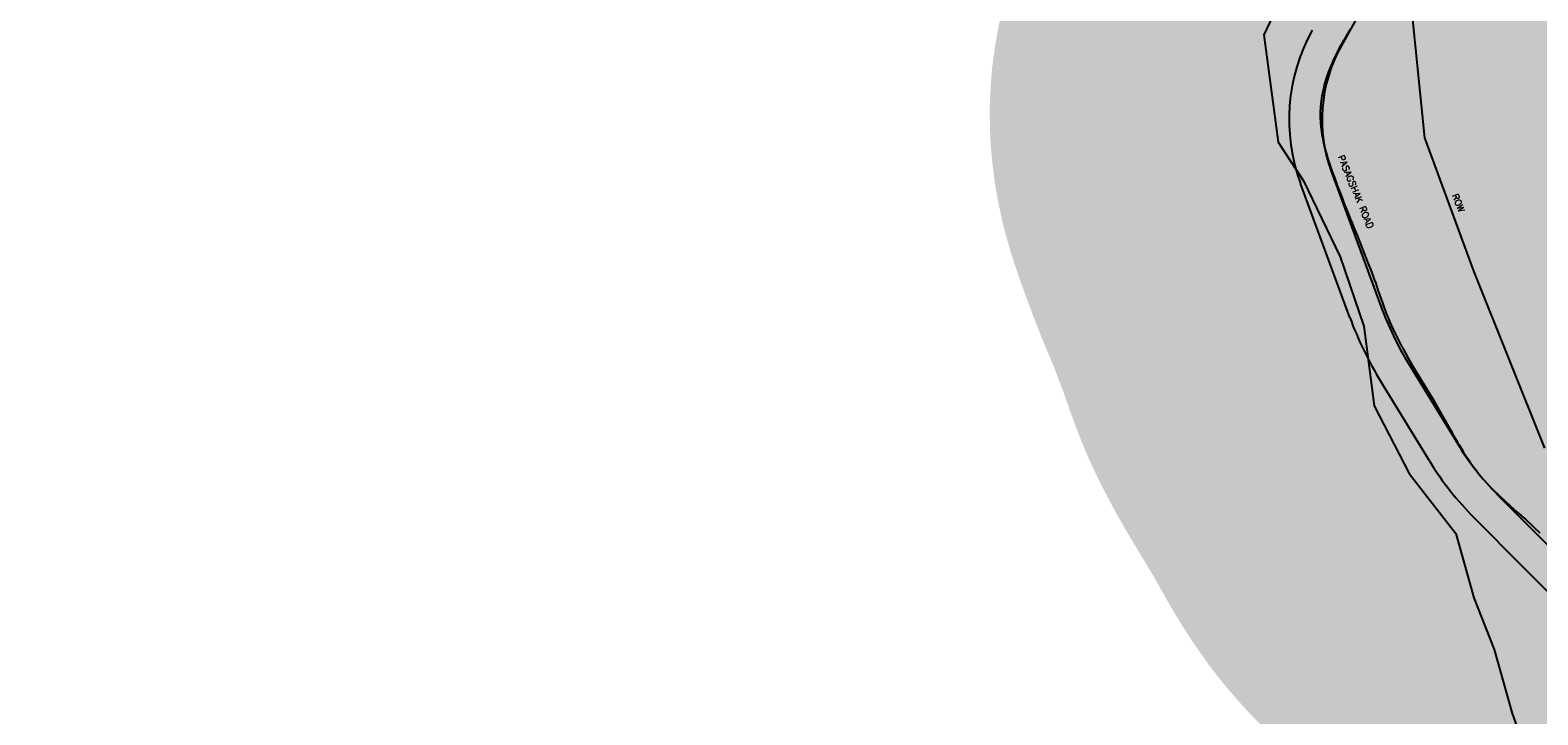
# Model space of a CAD drawing. Header units: feet. Extents: x 18803 to 104580, y -6601 to 116448.
# Tile 5 of 102: x 41665 to 43946, y 26047 to 27084. Entities that reach past the tile are written whole.
import ezdxf

# ---------------------------------------------------------------- set-up
doc = ezdxf.new("R2010")
doc.units = ezdxf.units.FT
doc.header["$LTSCALE"] = 100
doc.header["$MEASUREMENT"] = 0
for name, color, linetype in [('ELPC BOLD TITLE SHEET', 3, 'Continuous'), ('ELPC-XIST', 6, 'Continuous'), ('ELRP', 253, 'Continuous'), ('ETRP', 1, 'Continuous'), ('SL-VICINITY MAP', 2, 'Continuous')]:
    doc.layers.add(name, color=color, linetype=linetype)
doc.styles.add('L100', font='simplex.shx', dxfattribs={"height": 10})

msp = doc.modelspace()

# ---------------------------------------------------------------- linework, layer by layer
at = {"layer": 'ELPC BOLD TITLE SHEET', "const_width": 1000}
for points in [[(44994.43259227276, 25873.12758118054), (44997.59958026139, 25871.48795404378), (44997.59958017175, 25871.48795408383), (45000.29333963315, 25869.79948952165)], [(43789.93237548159, 27586.51757214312), (43787.53763625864, 27572.46043886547), (43785.09042314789, 27558.3902745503), (43785.05754566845, 27558.19698889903), (43784.65098601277, 27555.75183991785), (43784.65052686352, 27555.74907581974), (43784.6500870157, 27555.74642962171), (43782.84265816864, 27544.86207034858), (43782.80531465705, 27544.63093744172), (43780.96616891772, 27532.92290906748), (43779.53067123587, 27524.68432121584), (43779.2280206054, 27522.86021336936), (43779.16695846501, 27522.47529333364), (43777.59457485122, 27512.08773193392), (43777.5840025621, 27512.01727799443), (43776.02061460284, 27501.50696187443), (43774.89776141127, 27494.24913591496), (43774.32479439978, 27490.42919284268), (43772.41990852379, 27478.66024011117), (43772.37194061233, 27478.35314421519), (43770.51615404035, 27466.02641633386), (43770.48525334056, 27465.81578388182), (43770.32147476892, 27464.66938432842), (43770.28618891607, 27464.42971808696), (43768.59436880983, 27453.26993378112), (43766.64001700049, 27440.63417755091), (43766.60927636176, 27440.43069521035), (43766.16377013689, 27437.40993544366), (43766.12281025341, 27437.14082662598), (43764.65025470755, 27427.75761532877), (43764.64389725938, 27427.71692376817), (43762.72109607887, 27415.35443806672), (43762.33505533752, 27412.94910128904), (43761.3003096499, 27405.73674319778), (43759.91773967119, 27396.48460542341), (43759.89673881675, 27396.34183401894), (43758.97982455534, 27390.00781154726), (43758.97759479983, 27389.99232745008), (43758.97536159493, 27389.97687340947), (43758.53246467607, 27386.8957689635), (43758.52661256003, 27386.85487022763), (43757.15459934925, 27377.22162502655), (43755.6940052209, 27367.34105388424), (43755.68232920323, 27367.26273400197), (43755.66095735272, 27367.12045694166), (43755.65844215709, 27367.10381532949), (43755.65593478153, 27367.0871666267), (43754.04235956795, 27356.4297605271), (43754.03864042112, 27356.40538419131), (43754.03494492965, 27356.38103883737), (43752.3906156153, 27345.63129589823), (43752.16868425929, 27344.25681531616), (43752.15980617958, 27344.20212757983), (43750.71102060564, 27335.32569106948), (43748.95620152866, 27324.93919390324), (43748.17758820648, 27320.47694096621), (43748.17763775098, 27320.47722492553), (43748.17769912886, 27320.47757668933), (43747.11355287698, 27314.3783465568), (43745.2640393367, 27304.48344393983), (43743.73564146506, 27296.71737316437), (43743.68412271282, 27296.46122415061), (43743.34615223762, 27294.81627713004), (43741.30466587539, 27285.34895831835), (43739.19311043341, 27275.85440314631), (43738.46639310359, 27272.72909028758), (43738.41682942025, 27272.51939542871), (43736.89495150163, 27266.18361111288), (43734.45800844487, 27256.35618156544), (43734.45229696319, 27256.3332729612), (43734.44660344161, 27256.31035437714), (43732.32206397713, 27247.80426885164), (43732.1128444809, 27247.01696642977), (43731.98652483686, 27246.56881337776), (43729.23802813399, 27237.15158405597), (43729.22998981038, 27237.12420707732), (43729.22197905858, 27237.09681508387), (43726.50213304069, 27227.85203539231), (43726.49636369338, 27227.83251008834), (43726.49061045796, 27227.81298289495), (43725.05091256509, 27222.94773166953), (43724.78690799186, 27222.10885882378), (43723.68350010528, 27218.80261647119), (43720.67930403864, 27210.03187920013), (43720.64937485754, 27209.94397786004), (43717.7047473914, 27201.24363758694), (43717.62211514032, 27200.99527552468), (43717.15752006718, 27199.57444226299), (43716.85888840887, 27198.71372659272), (43714.5440164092, 27192.40890141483), (43711.34087174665, 27183.8529472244), (43708.81753991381, 27177.35152947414), (43708.64900346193, 27176.92791177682), (43704.22228589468, 27166.06854431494), (43700.5257631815, 27157.36638889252), (43700.12690095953, 27156.46004790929), (43699.94635926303, 27156.0582294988), (43696.66796154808, 27148.90959424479), (43692.659545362, 27140.50551484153), (43690.61197879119, 27136.36502865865), (43688.28076236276, 27131.78055805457), (43688.27517703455, 27131.76959128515), (43688.26958475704, 27131.75859950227), (43683.66786639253, 27122.7278353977), (43681.01624930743, 27117.69836838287), (43680.75499283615, 27117.21380219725), (43678.8228486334, 27113.70854608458), (43673.61188152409, 27104.47996303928), (43671.08915241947, 27100.08644165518), (43670.90768720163, 27099.77478614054), (43668.17025606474, 27095.13812163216), (43662.4608786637, 27085.67012907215), (43661.12411734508, 27083.47110798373), (43656.61428655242, 27075.99781819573), (43656.38206326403, 27075.60627124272), (43651.63401946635, 27067.45956200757), (43650.75099745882, 27065.91866755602), (43650.65215049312, 27065.74483617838), (43644.96785917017, 27055.67046751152), (43644.65703011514, 27055.10557019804), (43642.76054695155, 27051.57009857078), (43638.60512062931, 27043.21491125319), (43638.18985110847, 27042.3457026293), (43635.03183835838, 27035.4575147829), (43632.42126068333, 27029.24905425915), (43632.06548687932, 27028.36505240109), (43628.75914498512, 27019.76954647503), (43627.13581020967, 27015.17065451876), (43626.76472943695, 27014.05327101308), (43623.65470284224, 27004.06876622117), (43622.69391162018, 27000.59248229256), (43622.37363484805, 26999.33638038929), (43619.77606471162, 26988.22656639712), (43619.30313519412, 26985.64017287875), (43619.07303961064, 26984.20716501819), (43617.50239748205, 26972.86323503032), (43617.28154364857, 26970.0414774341), (43617.21519393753, 26968.98507725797), (43616.68116881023, 26957.71277357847), (43616.69319807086, 26954.5426712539), (43616.71786092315, 26953.36388857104), (43617.14002412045, 26942.27621600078), (43617.43938177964, 26938.72259728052), (43617.58093483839, 26937.36802559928), (43618.93970772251, 26926.4865589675), (43619.57372183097, 26922.78562192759), (43619.75988993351, 26921.79033760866), (43622.03583584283, 26910.57315820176), (43622.71120669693, 26907.80442135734), (43623.00006164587, 26906.70496766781), (43626.43664206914, 26894.50688254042), (43626.89813010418, 26892.97005880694), (43627.14145675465, 26892.19640818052), (43631.63672766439, 26878.52787432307), (43631.70137869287, 26878.33349090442), (43631.84969970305, 26877.89248219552), (43636.37139307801, 26865.0429428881), (43636.46819940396, 26864.77202650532), (43637.9419701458, 26860.70962272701), (43641.23607324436, 26851.78402105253), (43641.26848447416, 26851.6966302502), (43644.44036073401, 26843.18571063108), (43644.45262891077, 26843.15297513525), (43644.4648589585, 26843.1202205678), (43646.18274625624, 26838.54502129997), (43646.19789734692, 26838.50475970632), (43651.02828212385, 26825.69799962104), (43651.27387810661, 26825.06692862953), (43651.29233997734, 26825.01961691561), (43656.58855310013, 26811.4834199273), (43657.72684600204, 26808.51994893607), (43661.64524504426, 26798.80304698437), (43661.82113468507, 26798.37783621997), (43664.71591913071, 26791.55268332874), (43667.11043120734, 26785.95853559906), (43671.56690194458, 26775.3585055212), (43671.75779594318, 26774.89059882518), (43672.1877118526, 26773.80392921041), (43672.26770015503, 26773.6043987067), (43677.16874759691, 26761.53755306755), (43678.05971038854, 26759.31144363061), (43678.16617817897, 26759.04052143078), (43681.74745895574, 26749.75699044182), (43683.76295271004, 26744.25559175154), (43686.1669568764, 26737.95389001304), (43686.19367785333, 26737.88419523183), (43689.22269047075, 26730.02311685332), (43690.6768862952, 26726.42871037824), (43690.68471530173, 26726.4092763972), (43690.69256270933, 26726.38985163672), (43694.51297467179, 26716.89290312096), (43694.74431320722, 26716.29034664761), (43694.99412337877, 26715.60738769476), (43695.00870014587, 26715.56766492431), (43698.91312065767, 26704.96214055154), (43699.42220205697, 26703.54898256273), (43699.5572512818, 26703.16151574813), (43702.66330996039, 26693.94267541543), (43703.96185464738, 26690.28505204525), (43706.75640349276, 26681.99479545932), (43706.92471840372, 26681.51536250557), (43708.15203077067, 26678.15434650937), (43708.207282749, 26678.00117816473), (43711.31114358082, 26669.28999824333), (43711.31956143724, 26669.26641548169), (43712.3587256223, 26666.36040700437), (43715.99121435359, 26656.47419034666), (43716.12678858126, 26656.11429977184), (43716.49303958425, 26655.16555362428), (43721.3405225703, 26643.14938034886), (43721.41502474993, 26642.96675803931), (43721.49363940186, 26642.78935056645), (43727.03098776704, 26630.42171956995), (43727.31435853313, 26629.83311303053), (43727.42116927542, 26629.61381979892), (43733.27983903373, 26617.72368045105), (43733.91067356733, 26616.51539080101), (43733.97123579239, 26616.40005582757), (43740.17332409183, 26604.65624611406), (43740.93326302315, 26603.25088264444), (43741.01155720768, 26603.10710021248), (43747.50295575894, 26591.26871414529), (43748.19529974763, 26590.02816646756), (43748.33451971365, 26589.78162419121), (43755.24216338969, 26577.69098361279), (43755.75371979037, 26576.81961539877), (43755.82223005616, 26576.70354464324), (43763.41503284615, 26563.90871903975), (43763.4678669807, 26563.82141620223), (43763.47259408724, 26563.81359571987), (43763.47731276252, 26563.8057947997), (43771.29018769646, 26550.87557992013), (43771.41616702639, 26550.66906231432), (43771.97965880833, 26549.75405066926), (43772.04420860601, 26549.64872502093), (43779.1770861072, 26537.95349456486), (43780.851216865, 26535.18587069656), (43780.89219082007, 26535.11792345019), (43786.66883951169, 26525.50870294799), (43789.72135268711, 26520.31305301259), (43789.7308054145, 26520.29699915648), (43789.74023617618, 26520.28095908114), (43793.93979465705, 26513.15399844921), (43798.56117861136, 26505.18922058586), (43798.6282384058, 26505.07302349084), (43801.23732388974, 26500.52775908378), (43807.52234062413, 26489.36799593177), (43807.52633396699, 26489.36091246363), (43807.53035090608, 26489.35378234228), (43808.57501565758, 26487.50136778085), (43808.59910045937, 26487.45874609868), (43816.18556879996, 26474.06037362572), (43816.23573297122, 26473.9721528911), (43816.89821926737, 26472.8119806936), (43816.90410345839, 26472.80167093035), (43823.99645286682, 26460.36888423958), (43824.30934968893, 26459.83435386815), (43826.66802447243, 26455.90634299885), (43832.73241760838, 26446.0745447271), (43833.00011214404, 26445.64917687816), (43837.04057400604, 26439.35538294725), (43842.14516136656, 26431.78145292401), (43842.47354186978, 26431.30486342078), (43848.1175801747, 26423.29103627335), (43852.34913086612, 26417.65466656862), (43852.92436651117, 26416.91428757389), (43860.16838380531, 26407.90224045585), (43863.74576896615, 26403.7107909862), (43864.27424988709, 26403.10878893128), (43873.21256359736, 26393.20866421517), (43875.91309618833, 26390.40979319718), (43876.42397626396, 26389.89334139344), (43887.64181726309, 26378.83219717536), (43889.17465762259, 26377.39121374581), (43901.90841169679, 26365.68720136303), (43902.12656576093, 26365.48867638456), (43903.24673173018, 26364.4794136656), (43914.73279458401, 26354.29328698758), (43920.71426015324, 26348.95853169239), (43920.75600020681, 26348.92123497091), (43926.9151729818, 26343.40743981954), (43938.39002150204, 26332.86535898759), (43939.33152189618, 26331.97604285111), (43939.61171285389, 26331.70794802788), (43948.72507454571, 26322.87492741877), (43958.38412546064, 26313.34928736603), (43958.40587872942, 26313.32776770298), (43958.42765229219, 26313.30627246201), (43958.95096792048, 26312.78795207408), (43959.07430158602, 26312.66509528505), (43968.27159341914, 26303.44930421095), (43968.2883145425, 26303.43250867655), (43968.30502390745, 26303.41575206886), (43978.10904106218, 26293.56008364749), (43978.16899043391, 26293.50026611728), (43987.77984918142, 26283.72122105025), (43987.7885068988, 26283.7124156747), (43996.64816913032, 26274.70558735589), (43996.69041864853, 26274.66254213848), (43997.11585989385, 26274.22814070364), (43997.31739283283, 26274.02448969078), (44006.88600291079, 26264.45525495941), (44006.89478992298, 26264.4464553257), (44006.90356917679, 26264.4376714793), (44015.27018383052, 26256.05519825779), (44015.4012503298, 26255.92297219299), (44016.54682750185, 26254.75924714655), (44016.55345129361, 26254.75251129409), (44016.56001296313, 26254.74584329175), (44026.18070323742, 26244.95894067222), (44026.21542597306, 26244.9236834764), (44033.35927265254, 26237.68330627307), (44033.58131369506, 26237.45555602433), (44035.9200548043, 26235.02779559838), (44035.99119271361, 26234.95423334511), (44045.63806292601, 26225.01687645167), (44050.92714411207, 26219.47676875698), (44051.34352101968, 26219.03062880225), (44055.08172767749, 26214.93324434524), (44064.37479431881, 26204.46367214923), (44067.51639209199, 26200.8133156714), (44068.09733827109, 26200.11532240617), (44073.38692463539, 26193.54252079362), (44082.21539896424, 26182.11388610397), (44083.17612636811, 26180.81175270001), (44083.7552137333, 26179.99708651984), (44090.57175572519, 26170.0389520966), (44097.74624852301, 26158.77035020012), (44098.26076235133, 26157.93053075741), (44098.55236800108, 26157.4355498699), (44105.54579485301, 26144.64243042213), (44110.31594793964, 26134.87693836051), (44110.79555453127, 26133.84019414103), (44117.51257184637, 26118.47685812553), (44120.68238906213, 26110.42242446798), (44121.09271252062, 26109.30455754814), (44122.21322671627, 26106.01843755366), (44126.19678449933, 26093.48333959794), (44128.33537800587, 26086.08913632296), (44128.69145448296, 26084.70660512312), (44129.48088739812, 26081.21850115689), (44131.76492680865, 26069.26856902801), (44132.6712146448, 26063.3695522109), (44132.80911385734, 26062.30681647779), (44133.32038506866, 26057.48286698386), (44133.36738286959, 26057.07473522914), (44134.76920527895, 26045.80072421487), (44134.86099415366, 26045.1414003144), (44135.22766700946, 26042.76264819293), (44135.28137650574, 26042.39442345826), (44136.37883784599, 26034.41875964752), (44137.63251244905, 26024.98893956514), (44137.64364065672, 26024.90410835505), (44137.67230807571, 26024.66105570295), (44138.51688391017, 26017.18145003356), (44139.06662818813, 26011.58289553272), (44139.07258924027, 26011.52290819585), (44139.21056202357, 26010.15072583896), (44139.22167512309, 26010.03771996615), (44139.41901818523, 26007.98491284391), (44139.54078529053, 26006.56688338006), (44143.15513995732, 25956.57762953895), (44144.01424726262, 25949.69766335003), (44144.80227681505, 25940.54469571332), (44144.82583750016, 25940.28671941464), (44145.15700230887, 25936.85737477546), (44145.18489344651, 25936.54842824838), (44145.74527383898, 25929.87686044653), (44145.78188820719, 25929.49234219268), (44145.78351718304, 25929.47503129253), (44145.7851591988, 25929.457711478), (44146.41515581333, 25922.73714297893), (44146.4168424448, 25922.71935879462), (44146.4185153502, 25922.70158315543), (44146.87622973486, 25917.89404309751), (44147.05351852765, 25915.96114054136), (44147.05510452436, 25915.9440478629), (44147.05667961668, 25915.92694316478), (44147.60628124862, 25910.02635050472), (44147.6100288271, 25909.9857478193), (44148.07005526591, 25904.95584363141), (44148.08299741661, 25904.81862303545), (44148.13057749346, 25904.32899615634), (44148.13181366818, 25904.31624012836), (44148.67448905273, 25898.70092202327), (44148.68077946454, 25898.63488805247), (44149.04961112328, 25894.70608347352), (44149.05110589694, 25894.69010418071), (44149.35201035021, 25891.461862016), (44149.4173311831, 25890.8221373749), (44149.65616820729, 25888.40157127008), (44149.98843276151, 25885.14123404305), (44150.00236905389, 25885.0003563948), (44150.35316369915, 25881.34395821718), (44150.35710498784, 25881.30249645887), (44150.74366839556, 25877.1972831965), (44150.74606061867, 25877.17230590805), (44150.74842506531, 25877.14734075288), (44150.8875326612, 25875.70350719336), (44150.89508621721, 25875.6263978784), (44151.28476447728, 25871.71434182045), (44151.29212375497, 25871.63924427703), (44151.86806994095, 25865.66366876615), (44151.89140348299, 25865.40684232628), (44151.97191675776, 25864.46327325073), (44152.04908983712, 25863.62365100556), (44152.07253050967, 25863.34263466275), (44152.16531598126, 25862.41628685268), (44152.16745432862, 25862.39483896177), (44152.35154522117, 25860.53977012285), (44152.36433129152, 25860.40709273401), (44152.46148719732, 25859.3680365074), (44152.46760084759, 25859.30361227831), (44152.66507412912, 25857.25204027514), (44152.66791019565, 25857.2231494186), (44152.67071088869, 25857.19425091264), (44153.38229560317, 25849.99197562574), (44153.3828075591, 25849.98678743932), (44154.1606824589, 25842.09475839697), (44154.1622379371, 25842.0790317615), (44154.47579574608, 25838.9194689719), (44154.47761277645, 25838.9013764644), (44154.47940990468, 25838.88334079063), (44155.9062628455, 25824.73169451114), (44155.91265252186, 25824.66917067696), (44155.92488692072, 25824.55104104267), (44155.93100658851, 25824.49119468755), (44157.58479423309, 25808.10810756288), (44157.58803425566, 25808.07578524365), (44157.64311469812, 25807.52242008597), (44157.64775943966, 25807.47622577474), (44159.3624522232, 25790.59246033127), (44159.36867106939, 25790.53201054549), (44159.43847019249, 25789.86211540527), (44161.1379728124, 25774.04692386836), (44161.13898592, 25774.03751388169), (44161.59040922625, 25769.85247249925), (44162.90822310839, 25757.9710668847), (44162.90890781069, 25757.96490231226), (44164.02640513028, 25747.91791092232), (44164.70813900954, 25742.07389353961), (44164.7121646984, 25742.03960370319), (44166.56315312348, 25726.37301081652), (44166.58099848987, 25726.22597605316), (44166.75298314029, 25724.84476839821), (44166.75726745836, 25724.81098605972), (44166.761521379, 25724.77704553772), (44168.54233870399, 25710.81762404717), (44168.55792904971, 25710.69787526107), (44169.79024715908, 25701.41991843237), (44169.79065969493, 25701.41681076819), (44170.55309450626, 25695.67011370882), (44170.56018180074, 25695.61715625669), (44172.51149259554, 25681.16157938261), (44172.5271767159, 25681.04747602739), (44172.8842603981, 25678.49508938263), (44172.88800792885, 25678.46863132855), (44172.89172376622, 25678.44218352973), (44174.54552748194, 25666.81349810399), (44174.58110682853, 25666.57209365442), (44176.17688817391, 25656.11235098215), (44176.73538340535, 25652.54198057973), (44176.78111190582, 25652.26032885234), (44179.08276783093, 25638.58451552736), (44179.08979201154, 25638.54298958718), (44179.95591182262, 25633.44777975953), (44179.96122400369, 25633.41687347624), (44179.96649970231, 25633.38595420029), (44181.35731340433, 25625.3240219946), (44181.40805125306, 25625.03927626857), (44183.72899384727, 25612.41691970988), (44184.10081564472, 25610.30922224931), (44184.10674892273, 25610.27595656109), (44184.11264157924, 25610.24268119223), (44185.88068220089, 25600.36565995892), (44185.93489849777, 25600.07182353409), (44188.07871181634, 25588.7907110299), (44188.14863272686, 25588.43310294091), (44190.24491436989, 25577.76628943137), (44190.30086554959, 25577.48847916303), (44191.96922290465, 25569.40081237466), (44192.41140228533, 25567.35433105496), (44192.51921258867, 25566.8735771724), (44194.82471391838, 25556.95563403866), (44194.84163974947, 25556.883190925), (44195.73236444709, 25553.09011216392), (44197.10164817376, 25547.42905545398)], [(44415.12442373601, 25545.49111796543), (44426.25055817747, 25552.75426515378), (44426.29165398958, 25552.78103114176), (44430.12971652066, 25555.27506306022), (44444.98746038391, 25564.8614475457), (44444.99096489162, 25564.86370749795), (44444.9937771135, 25564.86552166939), (44450.43754305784, 25568.3752910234)]]:
    msp.add_lwpolyline(points, dxfattribs=at)
at = {"layer": 'ELPC-XIST'}
msp.add_lwpolyline([(43662.4608786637, 27085.67012907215), (43661.12411734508, 27083.47110798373), (43656.61428655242, 27075.99781819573), (43656.38206326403, 27075.60627124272), (43651.63401946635, 27067.45956200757), (43650.75099745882, 27065.91866755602), (43650.65215049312, 27065.74483617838), (43644.96785917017, 27055.67046751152), (43644.65703011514, 27055.10557019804), (43642.76054695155, 27051.57009857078), (43638.60512062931, 27043.21491125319), (43638.18985110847, 27042.3457026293), (43635.03183835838, 27035.4575147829), (43632.42126068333, 27029.24905425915), (43632.06548687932, 27028.36505240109), (43628.75914498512, 27019.76954647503), (43627.13581020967, 27015.17065451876), (43626.76472943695, 27014.05327101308), (43623.65470284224, 27004.06876622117), (43622.69391162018, 27000.59248229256), (43622.37363484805, 26999.33638038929), (43619.77606471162, 26988.22656639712), (43619.30313519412, 26985.64017287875), (43619.07303961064, 26984.20716501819), (43617.50239748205, 26972.86323503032), (43617.28154364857, 26970.0414774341), (43617.21519393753, 26968.98507725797), (43616.68116881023, 26957.71277357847), (43616.69319807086, 26954.5426712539), (43616.71786092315, 26953.36388857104), (43617.14002412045, 26942.27621600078), (43617.43938177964, 26938.72259728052), (43617.58093483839, 26937.36802559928), (43618.93970772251, 26926.4865589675), (43619.57372183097, 26922.78562192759), (43619.75988993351, 26921.79033760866), (43622.03583584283, 26910.57315820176), (43622.71120669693, 26907.80442135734), (43623.00006164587, 26906.70496766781), (43626.43664206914, 26894.50688254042), (43626.89813010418, 26892.97005880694), (43627.14145675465, 26892.19640818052), (43631.63672766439, 26878.52787432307), (43631.70137869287, 26878.33349090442), (43631.84969970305, 26877.89248219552), (43636.37139307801, 26865.0429428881), (43636.46819940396, 26864.77202650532), (43637.9419701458, 26860.70962272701), (43641.23607324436, 26851.78402105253), (43641.26848447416, 26851.6966302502), (43644.44036073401, 26843.18571063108), (43644.45262891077, 26843.15297513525), (43644.4648589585, 26843.1202205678), (43646.18274625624, 26838.54502129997), (43646.19789734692, 26838.50475970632), (43651.02828212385, 26825.69799962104), (43651.27387810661, 26825.06692862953), (43651.29233997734, 26825.01961691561), (43656.58855310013, 26811.4834199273), (43657.72684600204, 26808.51994893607), (43661.64524504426, 26798.80304698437), (43661.82113468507, 26798.37783621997), (43664.71591913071, 26791.55268332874), (43667.11043120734, 26785.95853559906), (43671.56690194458, 26775.3585055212), (43671.75779594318, 26774.89059882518), (43672.1877118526, 26773.80392921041), (43672.26770015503, 26773.6043987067), (43677.16874759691, 26761.53755306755), (43678.05971038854, 26759.31144363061), (43678.16617817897, 26759.04052143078), (43681.74745895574, 26749.75699044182), (43683.76295271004, 26744.25559175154), (43686.1669568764, 26737.95389001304), (43686.19367785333, 26737.88419523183), (43689.22269047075, 26730.02311685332), (43690.6768862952, 26726.42871037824), (43690.68471530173, 26726.4092763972), (43690.69256270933, 26726.38985163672), (43694.51297467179, 26716.89290312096), (43694.74431320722, 26716.29034664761), (43694.99412337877, 26715.60738769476), (43695.00870014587, 26715.56766492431), (43698.91312065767, 26704.96214055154), (43699.42220205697, 26703.54898256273), (43699.5572512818, 26703.16151574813), (43702.66330996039, 26693.94267541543), (43703.96185464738, 26690.28505204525), (43706.75640349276, 26681.99479545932), (43706.92471840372, 26681.51536250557), (43708.15203077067, 26678.15434650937), (43708.207282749, 26678.00117816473), (43711.31114358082, 26669.28999824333), (43711.31956143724, 26669.26641548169), (43712.3587256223, 26666.36040700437), (43715.99121435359, 26656.47419034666), (43716.12678858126, 26656.11429977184), (43716.49303958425, 26655.16555362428), (43721.3405225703, 26643.14938034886), (43721.41502474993, 26642.96675803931), (43721.49363940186, 26642.78935056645), (43727.03098776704, 26630.42171956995), (43727.31435853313, 26629.83311303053), (43727.42116927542, 26629.61381979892), (43733.27983903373, 26617.72368045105), (43733.91067356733, 26616.51539080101), (43733.97123579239, 26616.40005582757), (43740.17332409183, 26604.65624611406), (43740.93326302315, 26603.25088264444), (43741.01155720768, 26603.10710021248), (43747.50295575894, 26591.26871414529), (43748.19529974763, 26590.02816646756), (43748.33451971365, 26589.78162419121), (43755.24216338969, 26577.69098361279), (43755.75371979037, 26576.81961539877), (43755.82223005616, 26576.70354464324), (43763.41503284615, 26563.90871903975), (43763.4678669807, 26563.82141620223), (43763.47259408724, 26563.81359571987), (43763.47731276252, 26563.8057947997), (43771.29018769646, 26550.87557992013), (43771.41616702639, 26550.66906231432), (43771.97965880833, 26549.75405066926), (43772.04420860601, 26549.64872502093), (43779.1770861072, 26537.95349456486), (43780.851216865, 26535.18587069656), (43780.89219082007, 26535.11792345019), (43786.66883951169, 26525.50870294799), (43789.72135268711, 26520.31305301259), (43789.7308054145, 26520.29699915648), (43789.74023617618, 26520.28095908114), (43793.93979465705, 26513.15399844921), (43798.56117861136, 26505.18922058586), (43798.6282384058, 26505.07302349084), (43801.23732388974, 26500.52775908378), (43807.52234062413, 26489.36799593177), (43807.52633396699, 26489.36091246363), (43807.53035090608, 26489.35378234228), (43808.57501565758, 26487.50136778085), (43808.59910045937, 26487.45874609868), (43816.18556879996, 26474.06037362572), (43816.23573297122, 26473.9721528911), (43816.89821926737, 26472.8119806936), (43816.90410345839, 26472.80167093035), (43823.99645286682, 26460.36888423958), (43824.30934968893, 26459.83435386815), (43826.66802447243, 26455.90634299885), (43832.73241760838, 26446.0745447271), (43833.00011214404, 26445.64917687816), (43837.04057400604, 26439.35538294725), (43842.14516136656, 26431.78145292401), (43842.47354186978, 26431.30486342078), (43848.1175801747, 26423.29103627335), (43852.34913086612, 26417.65466656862), (43852.92436651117, 26416.91428757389), (43860.16838380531, 26407.90224045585), (43863.74576896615, 26403.7107909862), (43864.27424988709, 26403.10878893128), (43873.21256359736, 26393.20866421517), (43875.91309618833, 26390.40979319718), (43876.42397626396, 26389.89334139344), (43887.64181726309, 26378.83219717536), (43889.17465762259, 26377.39121374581), (43901.90841169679, 26365.68720136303), (43902.12656576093, 26365.48867638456), (43903.24673173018, 26364.4794136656), (43914.73279458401, 26354.29328698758), (43920.71426015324, 26348.95853169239), (43920.75600020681, 26348.92123497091), (43926.9151729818, 26343.40743981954), (43938.39002150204, 26332.86535898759), (43939.33152189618, 26331.97604285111), (43939.61171285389, 26331.70794802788), (43948.72507454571, 26322.87492741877)], dxfattribs=at)
at = {"layer": 'ELRP'}
for p, q in [((43756.22627435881, 27100.07603005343), (43774.37386325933, 26920.90451194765)), ((43774.37386325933, 26920.90451194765), (43849.04084024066, 26718.01040797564)), ((43661.32676559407, 26648.96369999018), (43586.65978861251, 26851.85780396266)), ((43849.04084024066, 26718.01040797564), (43955.81752265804, 26451.31502197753)), ((43781.83746044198, 26431.68024234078), (43708.26724818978, 26551.9769799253)), ((44027.54843490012, 26166.25791097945), (43849.3765151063, 26345.63152220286))]:
    msp.add_line(p, q, dxfattribs=at)
msp.add_lwpolyline([(43777.28071514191, 27955.84567373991), (43817.63539254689, 27872.25195611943), (43761.47950418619, 27402.88701980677), (43743.21530942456, 27288.98799620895, -0.0866765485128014), (43690.55779071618, 27136.21284514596), (43648.0987301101, 27059.37874069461, 0.217711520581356), (43633.57822462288, 26868.96324211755), (43708.24520160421, 26666.06913814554, 0.04910376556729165), (43750.91732374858, 26577.9015494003), (43824.48753600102, 26457.60481181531, 0.05835403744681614), (43884.84524430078, 26380.70554848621), (44063.0162944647, 26201.3310734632)], format="xyb", dxfattribs=at)
for centre, radius, start, end in [((43849.13481138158, 26948.45113072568), 279.6844800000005, 151.0749326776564, 200.2040993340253), ((44177.39093796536, 26838.8802669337), 549.9004750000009, 200.2040993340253, 211.4488215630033), ((44183.00105051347, 26677.02098110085), 470.2385608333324, 211.4488215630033, 224.8074326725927)]:
    msp.add_arc(centre, radius, start, end, dxfattribs=at)
at = {"layer": 'SL-VICINITY MAP'}
msp.add_lwpolyline([(43514.98891318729, 27621.67732941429), (43504.82851390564, 27575.56459094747), (43538.10807303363, 27485.00486889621), (43599.13165168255, 27381.06497216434), (43620.03256602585, 27333.88727737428), (43638.25822306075, 27253.10273913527), (43567.52815927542, 27153.59907973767), (43531.29193327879, 27076.60127619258), (43553.1557798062, 26914.36483140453), (43591.28780708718, 26855.41878070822), (43646.5260484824, 26740.75031686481), (43682.5425399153, 26635.66636017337), (43698.37280037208, 26515.0094472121), (43750.96739637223, 26412.7767075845), (43821.85087323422, 26321.84456504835), (43849.15852128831, 26224.73329673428), (43879.79443502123, 26146.6092988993), (43907.10208307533, 26049.49803058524), (43935.74735978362, 25969.19018399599)], dxfattribs=at)

# ---------------------------------------------------------------- texts
at = {"layer": 'ETRP', "style": 'L100'}
for s, p in [('PASAGSHAK ROAD', (43643.0108028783, 26891.82802470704)), ('ROW', (43815.55469974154, 26833.39246822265))]:
    msp.add_text(s, height=9.999999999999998, rotation=292.5668687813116, dxfattribs=at).set_placement(p)

doc.saveas('drawing.dxf')
